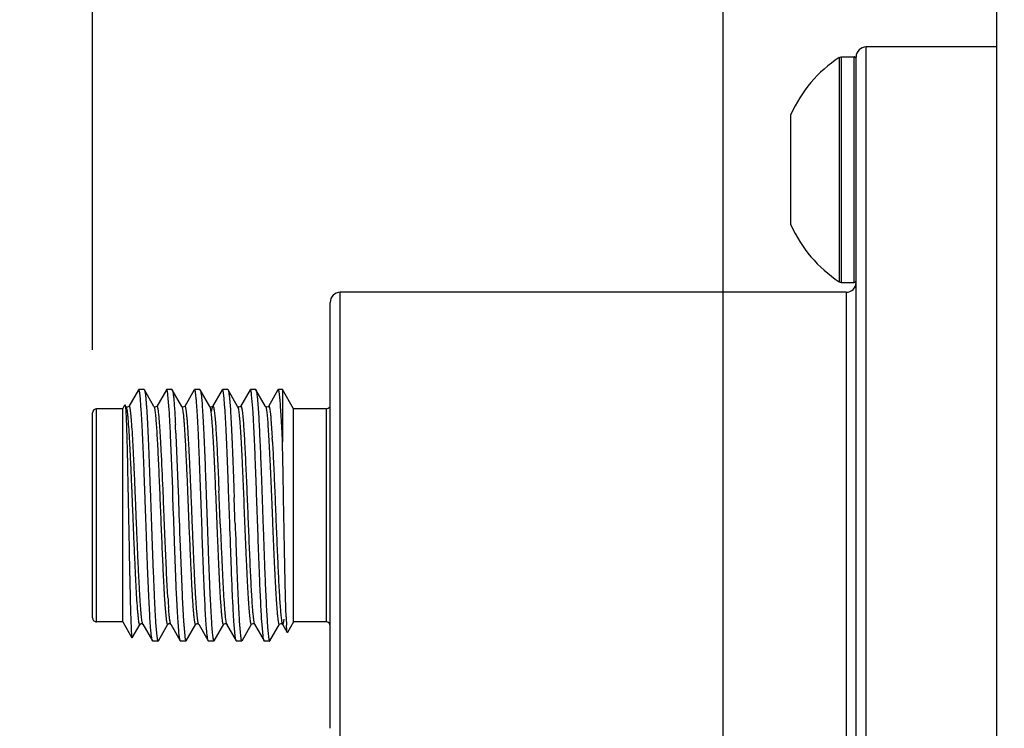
# Model space of a CAD drawing. Header units: inches. Extents: x 0.2 to 16.8, y 0.2 to 10.8.
# Tile 24 of 28: x 8.3 to 9.2, y 6.4 to 7.1. Entities that reach past the tile are written whole.
import ezdxf

# ---------------------------------------------------------------- set-up
doc = ezdxf.new("R2010")
doc.units = ezdxf.units.IN
doc.header["$LTSCALE"] = 0.935
doc.header["$MEASUREMENT"] = 0
doc.layers.get('0').update_dxf_attribs({"linetype": 'CONTINUOUS'})
doc.layers.add('DIMENSIONS', color=7, linetype='CONTINUOUS')
doc.styles.get("Standard").update_dxf_attribs({"font": 'txt', "width": 0.8})
doc.dimstyles.new('DIMSTYLE_3', dxfattribs={"dimtxt": 0.125, "dimasz": 0.18, "dimexe": 0.18, "dimexo": 0.0625, "dimgap": 0.09, "dimtad": 0, "dimtih": 1, "dimtoh": 1, "dimdec": 3, "dimzin": 4, "dimdsep": 46, "dimtxsty": 'STANDARD', "dimblk": '_FILLED', "dimblk1": '_FILLED', "dimblk2": '_FILLED', "dimcen": 0.09, "dimadec": 0, "dimazin": 0, "dimtp": 0.01, "dimtm": 0.01, "dimtfac": 1, "dimtdec": 3, "dimtofl": 0, "dimtmove": 0, "dimatfit": 3, "dimldrblk": '_FILLED', "dimfxl": 1, "dimtolj": 1, "dimtzin": 4, "dimarcsym": 0})

# ---------------------------------------------------------------- blocks, each defined once
blk = doc.blocks.new('*D17')
at = {"layer": 'DIMENSIONS', "color": 2, "linetype": 'CONTINUOUS'}
blk.add_line((8.32721, 6.75463), (8.32721, 8.37264), dxfattribs=at)
at = {"layer": 'DIMENSIONS', "color": 2, "linetype": 'CONTINUOUS', "insert": (8.26471, 8.43514), "char_height": 0.125, "width": 1.325, "attachment_point": 1, "rotation": 90, "line_spacing_factor": 0.9}
blk.add_mtext('1.016{\\Ftxt.shx;\\W1.000000;\\H0.125000; }[25.81]', dxfattribs=at)
blk = doc.blocks.new('_FILLED')
at = {"color": 0, "linetype": 'BYBLOCK'}
blk.add_solid([(0, 0), (-1, 0.1736), (-1, -0.1736)], dxfattribs=at)
blk = doc.blocks.new('*D18')
at = {"layer": 'DIMENSIONS', "color": 2, "linetype": 'CONTINUOUS'}
blk.add_line((8.95482, 5.73648), (8.95482, 8.37264), dxfattribs=at)
at = {"layer": 'DIMENSIONS', "color": 2, "linetype": 'CONTINUOUS', "insert": (8.89232, 8.43514), "char_height": 0.125, "width": 1.425, "attachment_point": 1, "rotation": 90, "line_spacing_factor": 0.9}
blk.add_mtext('4X .388{\\Ftxt.shx;\\W1.000000;\\H0.125000; }[9.87]', dxfattribs=at)

msp = doc.modelspace()

# ---------------------------------------------------------------- linework, layer by layer
at = {"color": 7, "linetype": 'CONTINUOUS'}
for p, q in [((9.22721, 2.88023), (9.22721, 7.92514)), ((9.22721, 7.05591), (9.09721, 7.05591)), ((9.0703, 7.04546), (9.07248, 7.04612)), ((9.07248, 7.04612), (9.08524, 7.04612)), ((9.08721, 6.13434), (9.08721, 7.04589)), ((9.02224, 6.87895), (9.02224, 6.98888)), ((9.0703, 6.82236), (9.07248, 6.82171)), ((9.07248, 6.82171), (9.08524, 6.82171)), ((9.07721, 6.81191), (8.57371, 6.81191)), ((8.56371, 6.37835), (8.56371, 6.8019)), ((8.37287, 6.71489), (8.36335, 6.69844)), ((8.37314, 6.71513), (8.37287, 6.71489)), ((8.3785, 6.71513), (8.37315, 6.71513)), ((8.3785, 6.71513), (8.37876, 6.7149)), ((8.38827, 6.69846), (8.37876, 6.7149)), ((8.37876, 6.71489), (8.37907, 6.71405)), ((8.40063, 6.71488), (8.39113, 6.69847)), ((8.40626, 6.71513), (8.40091, 6.71513)), ((8.40626, 6.71513), (8.40654, 6.71489)), ((8.41605, 6.69846), (8.40654, 6.71489)), ((8.42843, 6.7149), (8.41892, 6.69846)), ((8.43403, 6.71513), (8.42869, 6.71513)), ((8.43403, 6.71513), (8.4343, 6.7149)), ((8.44381, 6.69844), (8.43429, 6.7149)), ((8.4562, 6.71488), (8.44669, 6.69844)), ((8.46182, 6.71513), (8.45649, 6.71513)), ((8.46182, 6.71513), (8.4621, 6.71488)), ((8.47161, 6.69847), (8.46211, 6.71488)), ((8.48396, 6.71487), (8.47447, 6.69847)), ((8.48959, 6.71513), (8.48427, 6.71513)), ((8.48959, 6.71513), (8.48985, 6.7149)), ((8.49936, 6.69846), (8.48984, 6.7149)), ((8.51173, 6.71488), (8.50224, 6.69847)), ((8.51202, 6.71513), (8.51174, 6.71488)), ((8.51624, 6.71513), (8.51202, 6.71513)), ((8.52721, 6.69613), (8.51624, 6.71513)), ((8.51624, 6.71513), (8.51624, 6.71165)), ((8.3757, 6.69485), (8.37441, 6.70983)), ((8.40343, 6.69529), (8.40218, 6.71006)), ((8.45891, 6.69686), (8.45775, 6.71006)), ((8.46308, 6.71006), (8.46433, 6.69529)), ((8.48669, 6.69679), (8.48553, 6.71006)), ((8.51624, 6.71165), (8.51624, 6.70142)), ((8.35721, 6.69613), (8.33121, 6.69613)), ((8.35721, 6.69613), (8.35945, 6.70001)), ((8.35721, 6.48413), (8.35721, 6.69613)), ((8.35945, 6.70001), (8.3596, 6.70002)), ((8.3596, 6.70001), (8.3601, 6.69635)), ((8.36049, 6.69846), (8.3605, 6.69843)), ((8.36088, 6.69804), (8.3605, 6.69843)), ((8.38827, 6.69847), (8.38828, 6.69845)), ((8.38857, 6.69812), (8.38828, 6.69845)), ((8.38828, 6.69845), (8.38871, 6.69715)), ((8.39114, 6.69849), (8.39113, 6.69847)), ((8.41647, 6.69804), (8.41607, 6.69845)), ((8.41893, 6.69848), (8.41891, 6.69846)), ((8.44385, 6.69838), (8.44381, 6.69845)), ((8.44428, 6.69797), (8.44385, 6.69838)), ((8.44533, 6.69769), (8.44428, 6.69797)), ((8.44668, 6.69844), (8.44533, 6.69769)), ((8.44559, 6.69325), (8.44641, 6.69775)), ((8.44641, 6.69776), (8.44668, 6.69843)), ((8.4467, 6.69847), (8.44668, 6.69844)), ((8.47165, 6.6984), (8.4716, 6.69848)), ((8.4716, 6.69848), (8.47161, 6.69847)), ((8.47214, 6.69796), (8.47165, 6.6984)), ((8.47326, 6.69773), (8.47214, 6.69796)), ((8.47448, 6.69847), (8.47326, 6.69773)), ((8.47421, 6.69784), (8.47447, 6.69847)), ((8.47447, 6.69847), (8.47448, 6.69848)), ((8.47449, 6.69849), (8.47448, 6.69847)), ((8.49942, 6.69836), (8.49936, 6.69845)), ((8.49983, 6.69798), (8.49942, 6.69836)), ((8.50082, 6.69769), (8.49983, 6.69798)), ((8.50196, 6.69777), (8.50223, 6.69846)), ((8.51624, 6.70142), (8.51623, 6.66331)), ((8.52721, 6.48413), (8.52721, 6.69613)), ((8.55971, 6.69613), (8.52721, 6.69613)), ((8.32721, 6.48813), (8.32721, 6.69213)), ((8.50471, 6.68611), (8.50603, 6.66713)), ((8.40432, 6.68), (8.4042, 6.68218)), ((8.40953, 6.68248), (8.40964, 6.68031)), ((8.40474, 6.67127), (8.40471, 6.67199)), ((8.4048, 6.66992), (8.40474, 6.67127)), ((8.40693, 6.61646), (8.4048, 6.66992)), ((8.41005, 6.67198), (8.41014, 6.67013)), ((8.41014, 6.67013), (8.41237, 6.61362)), ((8.51659, 6.64485), (8.51623, 6.66297)), ((8.51683, 6.63286), (8.51659, 6.64485)), ((8.40704, 6.61342), (8.40693, 6.61646)), ((8.40724, 6.60792), (8.40704, 6.61342)), ((8.40786, 6.59007), (8.40724, 6.60792)), ((8.41237, 6.61362), (8.41258, 6.60791)), ((8.41258, 6.60791), (8.4132, 6.59026)), ((8.4217, 6.61409), (8.42307, 6.58053)), ((8.4628, 6.60792), (8.46257, 6.61447)), ((8.46372, 6.58197), (8.4628, 6.60792)), ((8.4679, 6.61467), (8.46812, 6.6089)), ((8.46812, 6.6089), (8.46815, 6.60792)), ((8.40791, 6.58845), (8.40786, 6.59007)), ((8.40821, 6.57994), (8.40791, 6.58845)), ((8.4132, 6.59026), (8.41356, 6.58013)), ((8.40827, 6.57829), (8.40821, 6.57994)), ((8.40832, 6.57683), (8.40827, 6.57829)), ((8.40848, 6.57233), (8.40832, 6.57683)), ((8.41356, 6.58013), (8.41362, 6.57848)), ((8.41362, 6.57848), (8.41367, 6.57702)), ((8.41367, 6.57702), (8.41384, 6.57233)), ((8.42307, 6.58053), (8.42314, 6.57886)), ((8.42314, 6.57886), (8.42363, 6.56719)), ((8.4543, 6.58156), (8.45462, 6.5736)), ((8.46393, 6.57607), (8.46372, 6.58197)), ((8.46904, 6.58215), (8.46924, 6.57626)), ((8.46924, 6.57626), (8.46938, 6.57233)), ((8.40868, 6.56663), (8.40848, 6.57233)), ((8.40877, 6.56415), (8.40868, 6.56663)), ((8.41384, 6.57233), (8.41404, 6.56684)), ((8.41404, 6.56684), (8.41624, 6.51089)), ((8.42363, 6.56719), (8.42396, 6.55937)), ((8.45462, 6.5736), (8.45478, 6.56986)), ((8.45478, 6.56986), (8.45499, 6.56482)), ((8.46406, 6.57234), (8.46393, 6.57607)), ((8.46432, 6.5652), (8.46406, 6.57234)), ((8.46938, 6.57233), (8.46963, 6.56541)), ((8.41089, 6.51068), (8.40877, 6.56415)), ((8.411, 6.50826), (8.41089, 6.51068)), ((8.41624, 6.51089), (8.41636, 6.50826)), ((8.41636, 6.50826), (8.41763, 6.48497)), ((8.39915, 6.50107), (8.40047, 6.48683)), ((8.36514, 6.48895), (8.36576, 6.47413)), ((8.35721, 6.48413), (8.33121, 6.48413)), ((8.35721, 6.48413), (8.36639, 6.46821)), ((8.36654, 6.46821), (8.3744, 6.48179)), ((8.3744, 6.48179), (8.3744, 6.4818)), ((8.37638, 6.48243), (8.37719, 6.48188)), ((8.37719, 6.48188), (8.37726, 6.48176)), ((8.37726, 6.48176), (8.37725, 6.48178)), ((8.37725, 6.48178), (8.38676, 6.46535)), ((8.38997, 6.48339), (8.39117, 6.46978)), ((8.39267, 6.46536), (8.40216, 6.48177)), ((8.40216, 6.4818), (8.40217, 6.48183)), ((8.40407, 6.48249), (8.40493, 6.48193)), ((8.40493, 6.48193), (8.40503, 6.4818)), ((8.40503, 6.4818), (8.40502, 6.48181)), ((8.40502, 6.48181), (8.41453, 6.46537)), ((8.41763, 6.48497), (8.41889, 6.47019)), ((8.42043, 6.46535), (8.42993, 6.48177)), ((8.42993, 6.48178), (8.42995, 6.4818)), ((8.43281, 6.48176), (8.43279, 6.48178)), ((8.4328, 6.48177), (8.44229, 6.46536)), ((8.4482, 6.46534), (8.4577, 6.48177)), ((8.4597, 6.48243), (8.46058, 6.48176)), ((8.46033, 6.48239), (8.46057, 6.4818)), ((8.46057, 6.48181), (8.46058, 6.48179)), ((8.46057, 6.48181), (8.47008, 6.46538)), ((8.46911, 6.47019), (8.46785, 6.48497)), ((8.47317, 6.48496), (8.47446, 6.47019)), ((8.47597, 6.46537), (8.48549, 6.48182)), ((8.48759, 6.48244), (8.48836, 6.48182)), ((8.48815, 6.48225), (8.48835, 6.4818)), ((8.48835, 6.48178), (8.49785, 6.46537)), ((8.49689, 6.47019), (8.49563, 6.48497)), ((8.50376, 6.46534), (8.51326, 6.48177)), ((8.51326, 6.48176), (8.51326, 6.48177)), ((8.51528, 6.48242), (8.51614, 6.48176)), ((8.51614, 6.48176), (8.52092, 6.47349)), ((8.52721, 6.48413), (8.52107, 6.47349)), ((8.55971, 6.48413), (8.52721, 6.48413)), ((8.52107, 6.47349), (8.52093, 6.4735)), ((8.38702, 6.46513), (8.38676, 6.46535)), ((8.39237, 6.46513), (8.38702, 6.46513)), ((8.41481, 6.46513), (8.41453, 6.46537)), ((8.42015, 6.46513), (8.41481, 6.46513)), ((8.44257, 6.46513), (8.44231, 6.46536)), ((8.44795, 6.46513), (8.44257, 6.46513)), ((8.47038, 6.46513), (8.4701, 6.46538)), ((8.47569, 6.46513), (8.47038, 6.46513)), ((8.49815, 6.46513), (8.49787, 6.46537)), ((8.5035, 6.46513), (8.49815, 6.46513))]:
    msp.add_line(p, q, dxfattribs=at)
at = {"color": 9, "linetype": 'CONTINUOUS'}
for p, q in [((9.09721, 6.12434), (9.09721, 7.05591)), ((9.07029, 7.04546), (9.0703, 6.82236)), ((9.07248, 7.04612), (9.07248, 6.82171)), ((9.08524, 6.82171), (9.08524, 7.04612)), ((8.57371, 6.36834), (8.57371, 6.81191)), ((9.07721, 6.81191), (9.07721, 6.36834)), ((8.33121, 6.48413), (8.33121, 6.69613)), ((8.47161, 6.69845), (8.47218, 6.69658)), ((8.49936, 6.69846), (8.49965, 6.69775)), ((8.55971, 6.69613), (8.55971, 6.48413)), ((8.39821, 6.59448), (8.39732, 6.61613)), ((8.44947, 6.614), (8.45082, 6.58142)), ((8.39839, 6.58993), (8.39821, 6.59448)), ((8.39847, 6.58809), (8.39839, 6.58993)), ((8.39947, 6.56392), (8.39847, 6.58809)), ((8.45082, 6.58142), (8.45125, 6.57115)), ((8.45125, 6.57115), (8.45149, 6.56521)), ((8.39952, 6.56253), (8.39947, 6.56392)), ((8.40212, 6.50897), (8.40204, 6.51027)), ((8.40216, 6.50835), (8.40212, 6.50897)), ((8.40502, 6.4818), (8.40479, 6.48234)), ((8.43279, 6.48179), (8.43243, 6.48277))]:
    msp.add_line(p, q, dxfattribs=at)
at = {"color": 7, "linetype": 'CONTINUOUS'}
for points in [[(8.36335, 6.69844), (8.36323, 6.69827), (8.36148, 6.69776), (8.36088, 6.69804)], [(8.39114, 6.69849), (8.39103, 6.69833), (8.38915, 6.69781), (8.38857, 6.69812)], [(8.41893, 6.69848), (8.41885, 6.69837), (8.41715, 6.69775), (8.41647, 6.69804)], [(8.50224, 6.69845), (8.5022, 6.69839), (8.50082, 6.69769)], [(8.3744, 6.4818), (8.37547, 6.48249), (8.37638, 6.48243)], [(8.40217, 6.48183), (8.40314, 6.48249), (8.40407, 6.48249)], [(8.42995, 6.4818), (8.43083, 6.48244), (8.4327, 6.48191), (8.43281, 6.48176)], [(8.4577, 6.48176), (8.45917, 6.48252), (8.4597, 6.48243)], [(8.48549, 6.48181), (8.48554, 6.4819), (8.48711, 6.48257), (8.48759, 6.48244)], [(8.51326, 6.48176), (8.51476, 6.48252), (8.51528, 6.48242)]]:
    msp.add_lwpolyline(points, dxfattribs=at)
for centre, radius, start, end in [((9.09721, 7.04591), 0.01, 90, 180), ((9.14426, 6.93394), 0.13382, 123.56961, 155.75431), ((9.08524, 7.04415), 0.00197, 0, 90), ((9.14429, 6.93391), 0.13386, 204.24963, 236.44269), ((9.07721, 6.82191), 0.01, 270, 360), ((9.08524, 6.82368), 0.00197, 270, 360), ((8.57371, 6.80191), 0.01, 90, 180), ((8.33121, 6.69213), 0.004, 90, 180), ((7.28161, 6.62262), 1.12417, 3.03734, 3.70628), ((7.83607, 6.65453), 0.62427, 3.74336, 3.88859), ((7.87024, 6.65487), 0.61787, 3.75039, 3.88987), ((8.55971, 6.70013), 0.004, 270, 330), ((6.79289, 6.5968), 1.61357, 2.67102, 2.95575), ((6.51284, 6.58352), 1.89927, 2.66934, 2.92095), ((7.29377, 6.59715), 1.21428, 3.1206, 3.3035), ((-7.56591, 5.94375), 16.0329, 2.279936, 2.396523), ((-2.68254, 6.21156), 11.15773, 1.90333, 2.03573), ((10.2499, 6.61842), 1.8545, 182.94968, 183.36704), ((9.19996, 6.55722), 0.80278, 183.40755, 184.01041), ((8.33121, 6.48813), 0.004, 179.99995, 270), ((9.00986, 6.50689), 0.49034, 182.0862, 182.95343), ((8.83625, 6.4981), 0.3165, 182.98405, 183.10794), ((8.55971, 6.48013), 0.004, 0, 90)]:
    msp.add_arc(centre, radius, start, end, dxfattribs=at)
at = {"color": 9, "linetype": 'CONTINUOUS'}
for centre, radius, start, end in [((3.91075, 6.43254), 4.49032, 2.34326, 2.83465), ((9.13697, 6.55323), 0.73618, 183.49487, 184.13954), ((8.91912, 6.53757), 0.51777, 184.15232, 184.358)]:
    msp.add_arc(centre, radius, start, end, dxfattribs=at)
at = {"color": 7, "linetype": 'CONTINUOUS'}
for points, knots in [([(8.37441, 6.70983), (8.37436, 6.71025), (8.37426, 6.71102), (8.37411, 6.71209), (8.37395, 6.713), (8.3738, 6.71375), (8.37364, 6.71433), (8.37351, 6.71471), (8.37339, 6.71493), (8.37331, 6.71504), (8.37323, 6.71511), (8.37317, 6.71513), (8.37314, 6.71513)], [0, 0, 0, 0, 0.224764, 0.42049, 0.587118, 0.724656, 0.833249, 0.913383, 0.943223, 0.966772, 0.985005, 1, 1, 1, 1]), ([(8.37907, 6.71405), (8.37913, 6.71382), (8.37926, 6.71328), (8.3795, 6.71195), (8.3798, 6.70985), (8.38014, 6.7068), (8.38047, 6.70306), (8.3808, 6.69864), (8.38113, 6.69359), (8.38146, 6.68792), (8.38194, 6.67924), (8.38253, 6.66714), (8.38319, 6.65133), (8.38384, 6.63406), (8.38453, 6.61576), (8.38522, 6.59685), (8.38587, 6.57778), (8.38654, 6.55901), (8.38723, 6.54097), (8.3879, 6.52409), (8.38855, 6.50877), (8.38922, 6.49538), (8.38972, 6.48714), (8.38997, 6.48339)], [0, 0, 0, 0, 0.003206, 0.007188, 0.017462, 0.030779, 0.047078, 0.066274, 0.088243, 0.112862, 0.139998, 0.201138, 0.270219, 0.345608, 0.425533, 0.508099, 0.591361, 0.673349, 0.752129, 0.825835, 0.892737, 0.951244, 1, 1, 1, 1]), ([(8.40218, 6.71006), (8.40213, 6.71046), (8.40204, 6.71119), (8.40188, 6.71222), (8.40172, 6.71309), (8.40157, 6.7138), (8.40141, 6.71436), (8.40127, 6.71473), (8.40116, 6.71494), (8.40106, 6.71506), (8.40097, 6.71513), (8.40091, 6.71513)], [0, 0, 0, 0, 0.223705, 0.418653, 0.584804, 0.722185, 0.830973, 0.911696, 0.941998, 0.966124, 1, 1, 1, 1]), ([(8.40653, 6.71489), (8.40658, 6.7148), (8.40667, 6.71459), (8.40685, 6.71405), (8.40707, 6.71312), (8.40731, 6.71172), (8.40745, 6.71065), (8.40753, 6.71006)], [0, 0, 0, 0, 0.059232, 0.136774, 0.348328, 0.636056, 1, 1, 1, 1]), ([(8.42996, 6.71006), (8.42991, 6.71046), (8.42981, 6.71119), (8.42965, 6.71222), (8.42949, 6.71309), (8.42933, 6.7138), (8.42918, 6.71436), (8.42904, 6.71473), (8.42893, 6.71494), (8.42884, 6.71506), (8.42874, 6.71513), (8.42869, 6.71513)], [0, 0, 0, 0, 0.224166, 0.419529, 0.586034, 0.723689, 0.832631, 0.913315, 0.943473, 0.967323, 1, 1, 1, 1]), ([(8.43429, 6.7149), (8.43434, 6.71481), (8.43443, 6.71461), (8.43461, 6.71407), (8.43483, 6.71314), (8.43508, 6.71173), (8.43523, 6.71066), (8.4353, 6.71006)], [0, 0, 0, 0, 0.05854, 0.135601, 0.346794, 0.634924, 1, 1, 1, 1]), ([(8.45775, 6.71006), (8.4577, 6.71046), (8.4576, 6.71119), (8.45745, 6.71222), (8.45729, 6.71309), (8.45714, 6.7138), (8.45698, 6.71436), (8.45685, 6.71473), (8.45673, 6.71494), (8.45664, 6.71506), (8.45655, 6.71513), (8.45649, 6.71513)], [0, 0, 0, 0, 0.223994, 0.419173, 0.585489, 0.722966, 0.831767, 0.912398, 0.942601, 0.966583, 1, 1, 1, 1]), ([(8.46211, 6.71488), (8.46216, 6.71479), (8.46225, 6.71458), (8.46243, 6.71404), (8.46263, 6.71311), (8.46287, 6.71171), (8.46301, 6.71065), (8.46308, 6.71006)], [0, 0, 0, 0, 0.059924, 0.137918, 0.349771, 0.637095, 1, 1, 1, 1]), ([(8.48553, 6.71006), (8.48548, 6.71046), (8.48538, 6.71119), (8.48523, 6.71222), (8.48507, 6.71309), (8.48492, 6.7138), (8.48477, 6.71436), (8.48463, 6.71473), (8.48451, 6.71494), (8.48442, 6.71506), (8.48433, 6.71513), (8.48427, 6.71513)], [0, 0, 0, 0, 0.223856, 0.4189, 0.585092, 0.722463, 0.831189, 0.91181, 0.942054, 0.966128, 1, 1, 1, 1]), ([(8.48985, 6.7149), (8.48989, 6.71482), (8.48998, 6.71461), (8.49017, 6.71407), (8.49038, 6.71314), (8.49063, 6.71173), (8.49078, 6.71066), (8.49085, 6.71006)], [0, 0, 0, 0, 0.05824, 0.135082, 0.346099, 0.634404, 1, 1, 1, 1]), ([(8.5138, 6.70518), (8.51367, 6.70662), (8.51347, 6.70863), (8.51316, 6.71111), (8.51298, 6.71234), (8.51282, 6.71318), (8.51271, 6.71369), (8.5126, 6.71412), (8.51249, 6.71447), (8.51238, 6.71475), (8.51226, 6.71498), (8.51211, 6.71512), (8.51202, 6.71512)], [0, 0, 0, 0, 0.424166, 0.592781, 0.731978, 0.790472, 0.841541, 0.885195, 0.921492, 0.950591, 0.972811, 1, 1, 1, 1]), ([(8.40753, 6.71006), (8.40773, 6.70848), (8.40809, 6.70481), (8.40858, 6.6986), (8.40907, 6.69099), (8.40938, 6.68546), (8.40953, 6.68248)], [0, 0, 0, 0, 0.173077, 0.399357, 0.676157, 1, 1, 1, 1]), ([(8.43121, 6.69529), (8.43103, 6.69814), (8.43075, 6.70212), (8.4303, 6.70705), (8.43007, 6.70913), (8.42996, 6.71006)], [0, 0, 0, 0, 0.577573, 0.808785, 1, 1, 1, 1]), ([(8.4353, 6.71006), (8.43542, 6.70913), (8.43566, 6.70705), (8.43611, 6.70212), (8.43664, 6.69457), (8.43724, 6.68396), (8.4381, 6.66621), (8.43897, 6.64646), (8.43973, 6.6251), (8.44054, 6.60186), (8.44143, 6.57838), (8.44224, 6.55514), (8.44284, 6.53855), (8.44347, 6.523), (8.44411, 6.50882), (8.44473, 6.49629), (8.44518, 6.48853), (8.44541, 6.48496)], [0, 0, 0, 0, 0.012589, 0.027811, 0.065834, 0.113352, 0.169378, 0.302325, 0.376538, 0.453925, 0.611917, 0.689303, 0.763515, 0.833031, 0.896457, 0.952484, 1, 1, 1, 1]), ([(8.49085, 6.71006), (8.49097, 6.70913), (8.49121, 6.70705), (8.49166, 6.70213), (8.49195, 6.69814), (8.49213, 6.69529)], [0, 0, 0, 0, 0.191236, 0.422462, 1, 1, 1, 1]), ([(8.51623, 6.66331), (8.51604, 6.66766), (8.51566, 6.67583), (8.51505, 6.68723), (8.51446, 6.69684), (8.51402, 6.70262), (8.5138, 6.70518)], [0, 0, 0, 0, 0.311313, 0.585429, 0.816331, 1, 1, 1, 1]), ([(8.3601, 6.69635), (8.36016, 6.69555), (8.36028, 6.69375), (8.36051, 6.68941), (8.36079, 6.68265), (8.3611, 6.67304), (8.36142, 6.66161), (8.36173, 6.6486), (8.36216, 6.62895), (8.36268, 6.60273), (8.36329, 6.57078), (8.36388, 6.54004), (8.36439, 6.51629), (8.36482, 6.49968), (8.36503, 6.49234), (8.36514, 6.48895)], [0, 0, 0, 0, 0.01165, 0.026071, 0.062858, 0.109541, 0.165054, 0.228211, 0.297624, 0.449275, 0.607519, 0.759678, 0.893895, 0.951006, 1, 1, 1, 1]), ([(8.36051, 6.69844), (8.36059, 6.69829), (8.36074, 6.69791), (8.36094, 6.69721), (8.36114, 6.69629), (8.36126, 6.6956), (8.36132, 6.69522)], [0, 0, 0, 0, 0.153619, 0.370558, 0.652475, 1, 1, 1, 1]), ([(8.36132, 6.69522), (8.36146, 6.69436), (8.36172, 6.6924), (8.36207, 6.68913), (8.36242, 6.68519), (8.36293, 6.6787), (8.36355, 6.66916), (8.36426, 6.65619), (8.36496, 6.64144), (8.36567, 6.62533), (8.3664, 6.60827), (8.36711, 6.59073), (8.36781, 6.57317), (8.36853, 6.55606), (8.36925, 6.53987), (8.36995, 6.52502), (8.37065, 6.51192), (8.37128, 6.50225), (8.37179, 6.49565), (8.37215, 6.49162), (8.37249, 6.48826), (8.37275, 6.48624), (8.37289, 6.48535)], [0, 0, 0, 0, 0.012456, 0.028163, 0.047008, 0.068876, 0.121079, 0.183417, 0.254265, 0.331683, 0.413598, 0.497846, 0.582192, 0.664377, 0.742178, 0.813492, 0.876472, 0.929452, 0.95173, 0.97098, 0.987099, 1, 1, 1, 1]), ([(8.38577, 6.47016), (8.38565, 6.47109), (8.38542, 6.47316), (8.38497, 6.47806), (8.38443, 6.48557), (8.38383, 6.49614), (8.38297, 6.51381), (8.38212, 6.53348), (8.38134, 6.55476), (8.38053, 6.57793), (8.37966, 6.60135), (8.37885, 6.62455), (8.37825, 6.64113), (8.37761, 6.65669), (8.37697, 6.67089), (8.37637, 6.68346), (8.37593, 6.69126), (8.3757, 6.69485)], [0, 0, 0, 0, 0.012549, 0.027725, 0.065636, 0.113018, 0.168895, 0.301536, 0.375614, 0.45289, 0.610777, 0.688187, 0.762483, 0.832151, 0.895799, 0.952117, 1, 1, 1, 1]), ([(8.38871, 6.69715), (8.38882, 6.69668), (8.38903, 6.6956), (8.38932, 6.69375), (8.3896, 6.69147), (8.39001, 6.6876), (8.39049, 6.68176), (8.39104, 6.67362), (8.3916, 6.6641), (8.39217, 6.65335), (8.39274, 6.64155), (8.3933, 6.62888), (8.39385, 6.61557), (8.39443, 6.60184), (8.39501, 6.58791), (8.39557, 6.57402), (8.39612, 6.5604), (8.39685, 6.54342), (8.39745, 6.531), (8.39786, 6.52299)], [0, 0, 0, 0, 0.008277, 0.019018, 0.032196, 0.047777, 0.085967, 0.132958, 0.187938, 0.249996, 0.318107, 0.391181, 0.467974, 0.547207, 0.627557, 0.707685, 0.786271, 0.862018, 1, 1, 1, 1]), ([(8.41615, 6.69828), (8.41622, 6.69813), (8.41635, 6.69776), (8.4166, 6.69679), (8.41689, 6.69517), (8.41723, 6.69274), (8.41757, 6.68969), (8.41791, 6.68603), (8.41825, 6.68178), (8.4186, 6.67697), (8.41894, 6.67162), (8.41928, 6.66575), (8.41975, 6.65704), (8.42034, 6.64519), (8.42103, 6.63003), (8.42148, 6.61951), (8.4217, 6.61409)], [0, 0, 0, 0, 0.006014, 0.01392, 0.035439, 0.064495, 0.100933, 0.144551, 0.195102, 0.252333, 0.315979, 0.385658, 0.460881, 0.625969, 0.807122, 1, 1, 1, 1]), ([(8.44132, 6.47019), (8.44121, 6.47113), (8.44098, 6.4732), (8.44052, 6.47813), (8.43998, 6.48568), (8.43937, 6.49629), (8.43876, 6.50882), (8.43813, 6.523), (8.43727, 6.54436), (8.43625, 6.57282), (8.43502, 6.60744), (8.43399, 6.6359), (8.43314, 6.65725), (8.43252, 6.67143), (8.43189, 6.68396), (8.43145, 6.69172), (8.43121, 6.69529)], [0, 0, 0, 0, 0.012587, 0.02781, 0.065835, 0.113354, 0.16938, 0.232808, 0.302325, 0.453925, 0.611916, 0.763514, 0.83303, 0.896456, 0.952482, 1, 1, 1, 1]), ([(8.44669, 6.69844), (8.44672, 6.69849), (8.44677, 6.69857), (8.44687, 6.69867), (8.44697, 6.69872), (8.44708, 6.69871), (8.44718, 6.69864), (8.44733, 6.69847), (8.44749, 6.69811), (8.44767, 6.69754), (8.44795, 6.69638), (8.44812, 6.69539), (8.44822, 6.69467)], [0, 0, 0, 0, 0.036022, 0.063939, 0.085922, 0.106158, 0.129788, 0.160289, 0.247638, 0.374048, 0.541166, 1, 1, 1, 1]), ([(8.44822, 6.69467), (8.44833, 6.69394), (8.44855, 6.69231), (8.44897, 6.68845), (8.44947, 6.68255), (8.45005, 6.67426), (8.45063, 6.66446), (8.45122, 6.65334), (8.45202, 6.63642), (8.45259, 6.62323), (8.45297, 6.61416)], [0, 0, 0, 0, 0.027683, 0.0611, 0.144315, 0.247949, 0.370191, 0.509152, 0.662393, 1, 1, 1, 1]), ([(8.46257, 6.61447), (8.46228, 6.62246), (8.46171, 6.6378), (8.46085, 6.65954), (8.45999, 6.67849), (8.45935, 6.69009), (8.45901, 6.69529)], [0, 0, 0, 0, 0.296609, 0.56919, 0.806826, 1, 1, 1, 1]), ([(8.46433, 6.69529), (8.46468, 6.6901), (8.46515, 6.68185), (8.46571, 6.67028), (8.46613, 6.66033), (8.46655, 6.64968), (8.46715, 6.63438), (8.46761, 6.62265), (8.4679, 6.61467)], [0, 0, 0, 0, 0.19322, 0.307018, 0.430838, 0.563399, 0.703386, 1, 1, 1, 1]), ([(8.47448, 6.69848), (8.4745, 6.69852), (8.47455, 6.6986), (8.47463, 6.69869), (8.47472, 6.69874), (8.47485, 6.69875), (8.47497, 6.69866), (8.47507, 6.69852), (8.47519, 6.6983), (8.47533, 6.69792), (8.47549, 6.69735), (8.47566, 6.69663), (8.47576, 6.69609), (8.47581, 6.6958)], [0, 0, 0, 0, 0.041767, 0.074923, 0.101319, 0.124429, 0.178599, 0.216776, 0.263962, 0.387293, 0.550755, 0.754949, 1, 1, 1, 1]), ([(8.47581, 6.6958), (8.47593, 6.69509), (8.47617, 6.69349), (8.47664, 6.68955), (8.47693, 6.68631), (8.47712, 6.68397)], [0, 0, 0, 0, 0.180982, 0.408485, 1, 1, 1, 1]), ([(8.49563, 6.48497), (8.49543, 6.48805), (8.49503, 6.49471), (8.49449, 6.5054), (8.49395, 6.5174), (8.4933, 6.53299), (8.49257, 6.55217), (8.49175, 6.57474), (8.49094, 6.59785), (8.49012, 6.62069), (8.48931, 6.64245), (8.4885, 6.66239), (8.4877, 6.6798), (8.48711, 6.69048), (8.48679, 6.69529)], [0, 0, 0, 0, 0.043994, 0.095068, 0.15245, 0.21524, 0.317411, 0.425967, 0.537115, 0.64696, 0.751669, 0.84757, 0.931318, 1, 1, 1, 1]), ([(8.49213, 6.69529), (8.49233, 6.69221), (8.49271, 6.68555), (8.49323, 6.67486), (8.49379, 6.66286), (8.49437, 6.64972), (8.49492, 6.63566), (8.49544, 6.62088), (8.49597, 6.60562), (8.49653, 6.59012), (8.4971, 6.57463), (8.49765, 6.55937), (8.49818, 6.54459), (8.49887, 6.5265), (8.49959, 6.50978), (8.50038, 6.4947), (8.50077, 6.48804), (8.50097, 6.48496)], [0, 0, 0, 0, 0.043985, 0.095052, 0.152431, 0.21522, 0.28244, 0.353052, 0.425947, 0.5, 0.574052, 0.646948, 0.71756, 0.784778, 0.904944, 0.956014, 1, 1, 1, 1]), ([(8.50224, 6.69847), (8.50228, 6.69854), (8.50235, 6.69865), (8.5025, 6.69875), (8.50261, 6.69874), (8.50268, 6.6987), (8.50276, 6.69864), (8.50286, 6.6985), (8.50299, 6.69825), (8.50313, 6.69787), (8.50327, 6.69737), (8.50336, 6.697), (8.5034, 6.69679)], [0, 0, 0, 0, 0.091713, 0.154411, 0.182302, 0.212975, 0.249603, 0.294088, 0.410263, 0.565804, 0.762178, 1, 1, 1, 1]), ([(8.5034, 6.69679), (8.50353, 6.69619), (8.50377, 6.69479), (8.50409, 6.6924), (8.50441, 6.68944), (8.5046, 6.68728), (8.50471, 6.68611)], [0, 0, 0, 0, 0.171261, 0.395559, 0.672114, 1, 1, 1, 1]), ([(8.47712, 6.68397), (8.47733, 6.68134), (8.47774, 6.67559), (8.4783, 6.6663), (8.47887, 6.65572), (8.47966, 6.6396), (8.48061, 6.6177), (8.48172, 6.5904), (8.48283, 6.56309), (8.48378, 6.54115), (8.48456, 6.52496), (8.48513, 6.51434), (8.48569, 6.50501), (8.4861, 6.49925), (8.48632, 6.4966)], [0, 0, 0, 0, 0.042216, 0.092171, 0.14892, 0.211521, 0.350368, 0.499392, 0.648378, 0.787539, 0.85052, 0.907533, 0.957583, 1, 1, 1, 1]), ([(8.50624, 6.66326), (8.50644, 6.65967), (8.50682, 6.65216), (8.50758, 6.63605), (8.50853, 6.61441), (8.50942, 6.5921), (8.51016, 6.5739), (8.51072, 6.5605), (8.51128, 6.54757), (8.51183, 6.53533), (8.51238, 6.52398), (8.51294, 6.51368), (8.51349, 6.50462), (8.51404, 6.49694), (8.51452, 6.49147), (8.51492, 6.48788), (8.51512, 6.48635), (8.51522, 6.48565)], [0, 0, 0, 0, 0.060603, 0.126832, 0.271972, 0.426072, 0.503393, 0.579235, 0.65237, 0.721605, 0.785879, 0.844164, 0.895509, 0.939012, 0.973975, 0.988128, 1, 1, 1, 1]), ([(8.51985, 6.48904), (8.5197, 6.49299), (8.51943, 6.50183), (8.51907, 6.51631), (8.51869, 6.5331), (8.51831, 6.55167), (8.51794, 6.57149), (8.51746, 6.59869), (8.51709, 6.61922), (8.51683, 6.63286)], [0, 0, 0, 0, 0.082502, 0.184315, 0.302218, 0.43267, 0.57179, 0.715493, 1, 1, 1, 1]), ([(8.42396, 6.55937), (8.42408, 6.55647), (8.42432, 6.55078), (8.42469, 6.54239), (8.42506, 6.53435), (8.42543, 6.52671), (8.4258, 6.51951), (8.42618, 6.51282), (8.42656, 6.50669), (8.42693, 6.50115), (8.42729, 6.49625), (8.42765, 6.49202), (8.42802, 6.48848), (8.42834, 6.48599), (8.42861, 6.48436), (8.4288, 6.48342), (8.42898, 6.48267), (8.42916, 6.48211), (8.42932, 6.48176), (8.42946, 6.48159), (8.42955, 6.48153), (8.42966, 6.48151), (8.42976, 6.48156), (8.42985, 6.48165), (8.4299, 6.48173), (8.42993, 6.48178)], [0, 0, 0, 0, 0.110454, 0.217337, 0.319901, 0.417403, 0.509149, 0.594496, 0.672805, 0.743477, 0.806071, 0.860186, 0.905434, 0.941521, 0.956067, 0.968254, 0.978072, 0.985526, 0.990683, 0.992483, 0.993873, 0.995051, 0.996318, 0.997924, 1, 1, 1, 1]), ([(8.45499, 6.56482), (8.45529, 6.55761), (8.45589, 6.54389), (8.45678, 6.52466), (8.45757, 6.51032), (8.45823, 6.50052), (8.45857, 6.49624), (8.45874, 6.49426)], [0, 0, 0, 0, 0.306244, 0.582917, 0.817594, 0.915852, 1, 1, 1, 1]), ([(8.46785, 6.48497), (8.46751, 6.49014), (8.46688, 6.50166), (8.46603, 6.52047), (8.46517, 6.54204), (8.46461, 6.55727), (8.46432, 6.5652)], [0, 0, 0, 0, 0.193302, 0.430899, 0.703391, 1, 1, 1, 1]), ([(8.46963, 6.56541), (8.46992, 6.55745), (8.4705, 6.54219), (8.47136, 6.52055), (8.47209, 6.50412), (8.4727, 6.49257), (8.47301, 6.48739), (8.47317, 6.48496)], [0, 0, 0, 0, 0.29662, 0.569149, 0.806754, 0.909438, 1, 1, 1, 1]), ([(8.41353, 6.47019), (8.41341, 6.47112), (8.41318, 6.4732), (8.41275, 6.47813), (8.41223, 6.48568), (8.41159, 6.49629), (8.4112, 6.50406), (8.411, 6.50826)], [0, 0, 0, 0, 0.074305, 0.164155, 0.388628, 0.669198, 1, 1, 1, 1]), ([(8.45874, 6.49426), (8.45886, 6.49286), (8.45909, 6.49031), (8.45948, 6.48691), (8.45981, 6.4846), (8.4601, 6.48319), (8.46025, 6.48263), (8.46033, 6.48239)], [0, 0, 0, 0, 0.353723, 0.639766, 0.855745, 0.936851, 1, 1, 1, 1]), ([(8.48632, 6.4966), (8.48646, 6.49486), (8.48673, 6.49172), (8.48712, 6.48802), (8.48745, 6.48561), (8.48767, 6.48423), (8.48789, 6.48314), (8.48806, 6.48251), (8.48815, 6.48225)], [0, 0, 0, 0, 0.362688, 0.652697, 0.769156, 0.865932, 0.942793, 1, 1, 1, 1]), ([(8.37289, 6.48535), (8.37299, 6.48466), (8.37315, 6.48373), (8.37343, 6.48263), (8.37361, 6.48208), (8.37377, 6.48175), (8.37391, 6.48158), (8.37401, 6.48152), (8.37412, 6.48151), (8.37422, 6.48156), (8.37431, 6.48166), (8.37437, 6.48174), (8.3744, 6.48179)], [0, 0, 0, 0, 0.455283, 0.621858, 0.748235, 0.835897, 0.866684, 0.890726, 0.911546, 0.934259, 0.963014, 1, 1, 1, 1]), ([(8.40047, 6.48683), (8.40054, 6.48633), (8.40066, 6.48541), (8.40087, 6.48417), (8.40105, 6.48328), (8.4012, 6.4827), (8.4013, 6.48235), (8.4014, 6.48206), (8.40151, 6.48183), (8.40161, 6.48167), (8.40171, 6.48156), (8.40183, 6.48151), (8.40196, 6.48155), (8.40206, 6.48165), (8.40213, 6.48174), (8.40216, 6.48179)], [0, 0, 0, 0, 0.25019, 0.460447, 0.630738, 0.700953, 0.761286, 0.81186, 0.852913, 0.884928, 0.908982, 0.927643, 0.945941, 0.969118, 1, 1, 1, 1]), ([(8.44541, 6.48496), (8.44559, 6.48211), (8.44587, 6.47812), (8.44631, 6.4732), (8.44653, 6.47112), (8.44665, 6.47019)], [0, 0, 0, 0, 0.577563, 0.808771, 1, 1, 1, 1]), ([(8.46058, 6.48178), (8.46061, 6.48174), (8.46067, 6.48165), (8.46077, 6.48156), (8.46087, 6.48151), (8.46098, 6.48153), (8.46109, 6.48161), (8.46123, 6.4818), (8.46131, 6.48198), (8.46136, 6.48212)], [0, 0, 0, 0, 0.139697, 0.2476, 0.333441, 0.415199, 0.513087, 0.639786, 1, 1, 1, 1]), ([(8.48835, 6.4818), (8.48839, 6.48173), (8.48847, 6.48161), (8.48861, 6.48152), (8.48872, 6.48153), (8.4888, 6.48157), (8.48887, 6.48164), (8.48892, 6.4817), (8.48894, 6.48173)], [0, 0, 0, 0, 0.310944, 0.521385, 0.615348, 0.719894, 0.845979, 1, 1, 1, 1]), ([(8.50097, 6.48496), (8.50115, 6.48211), (8.50142, 6.47812), (8.50186, 6.4732), (8.50209, 6.47112), (8.50221, 6.47019)], [0, 0, 0, 0, 0.577577, 0.808779, 1, 1, 1, 1]), ([(8.51522, 6.48565), (8.51529, 6.48519), (8.51543, 6.48435), (8.51565, 6.48324), (8.51584, 6.48248), (8.51601, 6.48203), (8.51609, 6.48185), (8.51614, 6.48177)], [0, 0, 0, 0, 0.352601, 0.63672, 0.852159, 0.934373, 1, 1, 1, 1]), ([(8.51614, 6.48177), (8.51617, 6.48171), (8.51623, 6.48162), (8.51634, 6.48152), (8.51646, 6.48149), (8.51659, 6.48154), (8.51669, 6.48166), (8.5168, 6.48183), (8.5169, 6.48207), (8.51701, 6.48237), (8.51711, 6.48273), (8.51726, 6.48334), (8.51745, 6.48425), (8.51766, 6.48553), (8.51779, 6.48647), (8.51785, 6.48698)], [0, 0, 0, 0, 0.030316, 0.052896, 0.070689, 0.089212, 0.113535, 0.146065, 0.187752, 0.238994, 0.299961, 0.370719, 0.541619, 0.751515, 1, 1, 1, 1]), ([(8.52092, 6.47349), (8.5209, 6.47353), (8.52087, 6.47361), (8.52081, 6.47385), (8.52073, 6.47427), (8.52065, 6.47492), (8.52057, 6.47576), (8.52048, 6.47679), (8.52039, 6.47801), (8.5203, 6.47941), (8.52024, 6.48041), (8.52022, 6.48094)], [0, 0, 0, 0, 0.015163, 0.036536, 0.09837, 0.185798, 0.298695, 0.436844, 0.599989, 0.787819, 1, 1, 1, 1]), ([(8.36576, 6.47413), (8.36581, 6.47333), (8.36588, 6.47222), (8.36599, 6.47084), (8.36607, 6.47002), (8.36614, 6.46936), (8.36622, 6.46884), (8.3663, 6.46847), (8.36635, 6.46828), (8.36639, 6.46821)], [0, 0, 0, 0, 0.398833, 0.561187, 0.698701, 0.8113, 0.898944, 0.961699, 1, 1, 1, 1]), ([(8.38676, 6.46535), (8.38671, 6.46543), (8.38662, 6.46563), (8.38644, 6.46617), (8.38624, 6.4671), (8.38599, 6.4685), (8.38585, 6.46956), (8.38577, 6.47016)], [0, 0, 0, 0, 0.058184, 0.134962, 0.3459, 0.634237, 1, 1, 1, 1]), ([(8.39117, 6.46978), (8.39121, 6.46942), (8.39131, 6.46874), (8.39145, 6.4678), (8.3916, 6.467), (8.39175, 6.46634), (8.3919, 6.46583), (8.39203, 6.46549), (8.39214, 6.4653), (8.39223, 6.46518), (8.39232, 6.46513), (8.39237, 6.46513)], [0, 0, 0, 0, 0.223355, 0.417982, 0.583862, 0.721046, 0.829745, 0.910542, 0.940974, 0.965321, 1, 1, 1, 1]), ([(8.41453, 6.46537), (8.41448, 6.46545), (8.41439, 6.46566), (8.41421, 6.46621), (8.41399, 6.46713), (8.41375, 6.46853), (8.4136, 6.46959), (8.41353, 6.47019)], [0, 0, 0, 0, 0.059708, 0.137596, 0.349424, 0.636874, 1, 1, 1, 1]), ([(8.41889, 6.47019), (8.41894, 6.46979), (8.41904, 6.46906), (8.41919, 6.46803), (8.41935, 6.46716), (8.4195, 6.46645), (8.41966, 6.46589), (8.41979, 6.46552), (8.41991, 6.46531), (8.42, 6.46519), (8.42009, 6.46513), (8.42015, 6.46513)], [0, 0, 0, 0, 0.224074, 0.419331, 0.585721, 0.723261, 0.832106, 0.912745, 0.942925, 0.966852, 1, 1, 1, 1]), ([(8.4423, 6.46536), (8.44225, 6.46545), (8.44216, 6.46565), (8.44198, 6.4662), (8.44178, 6.46713), (8.44154, 6.46853), (8.4414, 6.46959), (8.44132, 6.47019)], [0, 0, 0, 0, 0.059165, 0.136611, 0.348031, 0.635797, 1, 1, 1, 1]), ([(8.44665, 6.47019), (8.4467, 6.46979), (8.44681, 6.46906), (8.44697, 6.46803), (8.44713, 6.46716), (8.44729, 6.46645), (8.44745, 6.46589), (8.44759, 6.46552), (8.4477, 6.46531), (8.44779, 6.46519), (8.44789, 6.46513), (8.44795, 6.46513)], [0, 0, 0, 0, 0.223924, 0.419118, 0.585529, 0.723163, 0.832158, 0.912966, 0.94321, 0.967156, 1, 1, 1, 1]), ([(8.47009, 6.46538), (8.47004, 6.46546), (8.46995, 6.46567), (8.46977, 6.46622), (8.46957, 6.46715), (8.46933, 6.46854), (8.46919, 6.4696), (8.46911, 6.47019)], [0, 0, 0, 0, 0.060018, 0.138113, 0.350089, 0.637359, 1, 1, 1, 1]), ([(8.47446, 6.47019), (8.47451, 6.46979), (8.4746, 6.46906), (8.47475, 6.46803), (8.4749, 6.46716), (8.47505, 6.46645), (8.4752, 6.46589), (8.47533, 6.46552), (8.47544, 6.46531), (8.47553, 6.46519), (8.47563, 6.46513), (8.47569, 6.46513)], [0, 0, 0, 0, 0.224274, 0.419637, 0.586044, 0.723517, 0.832225, 0.912685, 0.942783, 0.966661, 1, 1, 1, 1]), ([(8.49787, 6.46538), (8.49782, 6.46546), (8.49773, 6.46567), (8.49755, 6.46622), (8.49734, 6.46715), (8.49711, 6.46854), (8.49696, 6.4696), (8.49689, 6.47019)], [0, 0, 0, 0, 0.060043, 0.138137, 0.350085, 0.637341, 1, 1, 1, 1]), ([(8.50221, 6.47019), (8.50226, 6.46979), (8.50236, 6.46906), (8.50252, 6.46803), (8.50268, 6.46716), (8.50284, 6.46645), (8.503, 6.46589), (8.50314, 6.46552), (8.50326, 6.46531), (8.50335, 6.46519), (8.50344, 6.46513), (8.5035, 6.46513)], [0, 0, 0, 0, 0.223779, 0.418854, 0.585172, 0.722748, 0.831726, 0.91257, 0.942862, 0.966884, 1, 1, 1, 1])]:
    msp.add_open_spline(points, degree=3, knots=knots, dxfattribs=at)
at = {"color": 9, "linetype": 'CONTINUOUS'}
for points, knots in [([(8.3653, 6.69147), (8.36522, 6.69213), (8.36508, 6.69336), (8.36484, 6.69503), (8.36463, 6.69623), (8.36446, 6.69703), (8.36434, 6.69751), (8.36422, 6.69791), (8.3641, 6.69823), (8.36398, 6.69847), (8.36386, 6.69864), (8.36375, 6.69872), (8.36366, 6.69873), (8.36357, 6.69871), (8.36345, 6.69861), (8.36339, 6.69851), (8.36335, 6.69845)], [0, 0, 0, 0, 0.250667, 0.462405, 0.635034, 0.706671, 0.768546, 0.82072, 0.863328, 0.896661, 0.921401, 0.939304, 0.947014, 0.954876, 0.973802, 1, 1, 1, 1]), ([(8.39295, 6.69253), (8.39288, 6.6931), (8.39274, 6.69415), (8.39252, 6.69559), (8.39232, 6.69662), (8.39216, 6.6973), (8.39205, 6.69771), (8.39194, 6.69805), (8.39183, 6.69833), (8.39172, 6.69853), (8.39161, 6.69866), (8.39148, 6.69874), (8.39135, 6.69872), (8.39123, 6.69861), (8.39117, 6.69852), (8.39114, 6.69847)], [0, 0, 0, 0, 0.249917, 0.460891, 0.632715, 0.703931, 0.765375, 0.817119, 0.859321, 0.892323, 0.916914, 0.935121, 0.951573, 0.97208, 1, 1, 1, 1]), ([(8.42059, 6.69358), (8.42053, 6.69406), (8.4204, 6.69494), (8.42019, 6.69615), (8.42002, 6.697), (8.41987, 6.69757), (8.41976, 6.69791), (8.41966, 6.69819), (8.41956, 6.69841), (8.41946, 6.69858), (8.41935, 6.69869), (8.41924, 6.69874), (8.41912, 6.69871), (8.41901, 6.69862), (8.41896, 6.69854), (8.41893, 6.69849)], [0, 0, 0, 0, 0.248649, 0.458229, 0.628634, 0.699174, 0.759995, 0.811204, 0.853013, 0.885855, 0.910691, 0.929805, 0.947878, 0.970251, 1, 1, 1, 1]), ([(8.44381, 6.69846), (8.44391, 6.6983), (8.44407, 6.69788), (8.44428, 6.69711), (8.44449, 6.69607), (8.44462, 6.6953), (8.44469, 6.69487)], [0, 0, 0, 0, 0.148116, 0.363182, 0.646942, 1, 1, 1, 1]), ([(8.44469, 6.69487), (8.44481, 6.69407), (8.44504, 6.69231), (8.44551, 6.68806), (8.4458, 6.6846), (8.44599, 6.68212)], [0, 0, 0, 0, 0.18733, 0.417292, 1, 1, 1, 1]), ([(8.47218, 6.69658), (8.47231, 6.69595), (8.47254, 6.6945), (8.47286, 6.69203), (8.47317, 6.68901), (8.47337, 6.6868), (8.47347, 6.68561)], [0, 0, 0, 0, 0.173819, 0.399298, 0.675161, 1, 1, 1, 1]), ([(8.49969, 6.69759), (8.49982, 6.69713), (8.50006, 6.69603), (8.50037, 6.6941), (8.50069, 6.69165), (8.50088, 6.68983), (8.50098, 6.68884)], [0, 0, 0, 0, 0.160875, 0.381616, 0.661604, 1, 1, 1, 1]), ([(8.37711, 6.48207), (8.37704, 6.48225), (8.37691, 6.48268), (8.37664, 6.48378), (8.37632, 6.48562), (8.37596, 6.48838), (8.3756, 6.49184), (8.37524, 6.49599), (8.37488, 6.5008), (8.37451, 6.50623), (8.374, 6.5146), (8.37337, 6.5263), (8.37265, 6.54159), (8.37193, 6.55824), (8.37119, 6.57577), (8.37046, 6.5937), (8.36974, 6.61153), (8.36902, 6.62877), (8.36829, 6.64494), (8.36756, 6.65957), (8.36684, 6.67227), (8.36622, 6.68148), (8.3657, 6.68762), (8.36543, 6.69026), (8.3653, 6.69147)], [0, 0, 0, 0, 0.002762, 0.006383, 0.016213, 0.029473, 0.046111, 0.06602, 0.089046, 0.115035, 0.143817, 0.208918, 0.282573, 0.362728, 0.44715, 0.533479, 0.619327, 0.70234, 0.7802, 0.850654, 0.911803, 0.962061, 0.982655, 1, 1, 1, 1]), ([(8.39558, 6.6546), (8.39537, 6.65869), (8.39497, 6.66629), (8.39433, 6.67677), (8.39377, 6.68433), (8.3933, 6.68937), (8.39307, 6.69154), (8.39295, 6.69253)], [0, 0, 0, 0, 0.322633, 0.600776, 0.828136, 0.921272, 1, 1, 1, 1]), ([(8.42657, 6.58024), (8.42632, 6.58635), (8.42583, 6.59851), (8.42509, 6.61644), (8.42435, 6.63362), (8.42362, 6.64956), (8.42289, 6.66381), (8.42225, 6.67443), (8.42173, 6.68177), (8.42136, 6.68633), (8.421, 6.69019), (8.42073, 6.69253), (8.42059, 6.69358)], [0, 0, 0, 0, 0.161758, 0.321384, 0.474323, 0.616223, 0.743076, 0.851281, 0.897382, 0.937696, 0.97198, 1, 1, 1, 1]), ([(8.47347, 6.68561), (8.47372, 6.68273), (8.4742, 6.67632), (8.47486, 6.66583), (8.47548, 6.65369), (8.47611, 6.64015), (8.47677, 6.62552), (8.47766, 6.60477), (8.47868, 6.57861), (8.47977, 6.55287), (8.48066, 6.53347), (8.48129, 6.52056), (8.48193, 6.50918), (8.48256, 6.49956), (8.48313, 6.49275), (8.4836, 6.48835), (8.48384, 6.48651), (8.48396, 6.48568)], [0, 0, 0, 0, 0.043399, 0.096235, 0.157446, 0.225636, 0.299293, 0.376816, 0.536759, 0.691568, 0.762784, 0.827781, 0.885122, 0.933611, 0.972177, 0.987478, 1, 1, 1, 1]), ([(8.50098, 6.68884), (8.50123, 6.68625), (8.5017, 6.68041), (8.50232, 6.67073), (8.50297, 6.65929), (8.50363, 6.64634), (8.50427, 6.63216), (8.5049, 6.61705), (8.50555, 6.60136), (8.5062, 6.58542), (8.50685, 6.56959), (8.5075, 6.5542), (8.50814, 6.53961), (8.50877, 6.52611), (8.50943, 6.51401), (8.51009, 6.50358), (8.51063, 6.49604), (8.51108, 6.49101), (8.51131, 6.48885), (8.51143, 6.48786)], [0, 0, 0, 0, 0.038712, 0.087274, 0.144626, 0.209513, 0.280575, 0.356234, 0.434839, 0.514668, 0.593985, 0.671053, 0.744174, 0.811793, 0.87243, 0.924748, 0.967542, 0.985107, 1, 1, 1, 1]), ([(8.44599, 6.68212), (8.44632, 6.67776), (8.44693, 6.668), (8.44779, 6.65206), (8.44866, 6.63372), (8.44919, 6.62077), (8.44947, 6.614)], [0, 0, 0, 0, 0.192548, 0.429666, 0.70224, 1, 1, 1, 1]), ([(8.43243, 6.48277), (8.43236, 6.48303), (8.43223, 6.4836), (8.43197, 6.485), (8.43166, 6.4872), (8.43131, 6.49036), (8.43095, 6.49421), (8.43058, 6.49872), (8.43021, 6.50386), (8.42985, 6.50959), (8.42935, 6.5183), (8.42874, 6.53034), (8.42802, 6.54594), (8.42729, 6.56276), (8.42681, 6.57433), (8.42657, 6.58024)], [0, 0, 0, 0, 0.008157, 0.018159, 0.043646, 0.076313, 0.115975, 0.162378, 0.21519, 0.274072, 0.338667, 0.483107, 0.64447, 0.818336, 1, 1, 1, 1]), ([(8.40204, 6.51027), (8.40182, 6.51402), (8.40138, 6.52198), (8.40051, 6.5394), (8.39992, 6.55307), (8.39952, 6.56253)], [0, 0, 0, 0, 0.215297, 0.457007, 1, 1, 1, 1]), ([(8.45149, 6.56521), (8.45178, 6.55811), (8.45221, 6.5477), (8.45283, 6.53417), (8.4533, 6.52486), (8.45376, 6.51626), (8.45422, 6.50845), (8.45467, 6.50152), (8.45499, 6.49721), (8.45515, 6.49522)], [0, 0, 0, 0, 0.303914, 0.44604, 0.579554, 0.702999, 0.81496, 0.9143, 1, 1, 1, 1]), ([(8.40475, 6.48246), (8.40466, 6.48276), (8.40448, 6.48347), (8.40425, 6.48471), (8.40402, 6.48624), (8.40368, 6.48888), (8.40327, 6.49291), (8.40299, 6.49633), (8.40285, 6.49823)], [0, 0, 0, 0, 0.059845, 0.138691, 0.236437, 0.352891, 0.640959, 1, 1, 1, 1]), ([(8.45515, 6.49522), (8.45525, 6.49404), (8.45544, 6.49184), (8.45576, 6.48881), (8.45603, 6.48661), (8.45626, 6.48511), (8.45641, 6.48419), (8.45657, 6.48341), (8.45673, 6.48276), (8.45688, 6.48225), (8.45702, 6.48191), (8.45714, 6.48172), (8.45723, 6.4816), (8.45735, 6.48152), (8.45747, 6.48153), (8.45755, 6.48158), (8.45763, 6.48166), (8.45768, 6.48173), (8.4577, 6.48177)], [0, 0, 0, 0, 0.246484, 0.458033, 0.633715, 0.707833, 0.772667, 0.82814, 0.874262, 0.911127, 0.93895, 0.949634, 0.958336, 0.970974, 0.976499, 0.982742, 0.99044, 1, 1, 1, 1]), ([(8.48396, 6.48568), (8.48407, 6.48495), (8.48423, 6.48394), (8.4845, 6.48276), (8.48469, 6.48217), (8.48485, 6.4818), (8.48499, 6.48162), (8.48509, 6.48154), (8.4852, 6.48153), (8.48531, 6.48158), (8.48541, 6.48168), (8.48546, 6.48177), (8.48549, 6.48182)], [0, 0, 0, 0, 0.458191, 0.625721, 0.752744, 0.840642, 0.871275, 0.89486, 0.914845, 0.936501, 0.964156, 1, 1, 1, 1]), ([(8.51143, 6.48786), (8.5115, 6.48728), (8.51164, 6.48621), (8.51187, 6.48475), (8.51206, 6.4837), (8.51223, 6.483), (8.51234, 6.48258), (8.51246, 6.48223), (8.51257, 6.48195), (8.51268, 6.48174), (8.51279, 6.4816), (8.51292, 6.48152), (8.51305, 6.48153), (8.51317, 6.48163), (8.51323, 6.48171), (8.51326, 6.48177)], [0, 0, 0, 0, 0.248861, 0.459603, 0.631878, 0.703526, 0.765511, 0.817876, 0.860742, 0.894391, 0.9195, 0.937872, 0.953841, 0.973342, 1, 1, 1, 1])]:
    msp.add_open_spline(points, degree=3, knots=knots, dxfattribs=at)

# ---------------------------------------------------------------- dimensions: what is measured, and where the dimension line sits
at = {"layer": 'DIMENSIONS', "color": 2, "linetype": 'CONTINUOUS'}
dim = msp.add_ordinate_dim(feature_location=(8.95482, 5.73648), offset=(0, 2.63616), dtype=1, origin=(9.34321, 7.93514), text='4X <>', dimstyle='DIMSTYLE_3', dxfattribs=at)
dim.commit()
dim.dimension.update_dxf_attribs({"geometry": '*D18', "text_midpoint": (8.95482, 9.14764)})
dim = msp.add_ordinate_dim(feature_location=(8.32721, 6.75463), offset=(0, 1.61801), dtype=1, origin=(9.34321, 7.93514), dimstyle='DIMSTYLE_3', dxfattribs=at)
dim.commit()
dim.dimension.update_dxf_attribs({"geometry": '*D17', "text_midpoint": (8.32721, 9.09764)})

doc.saveas('drawing.dxf')
